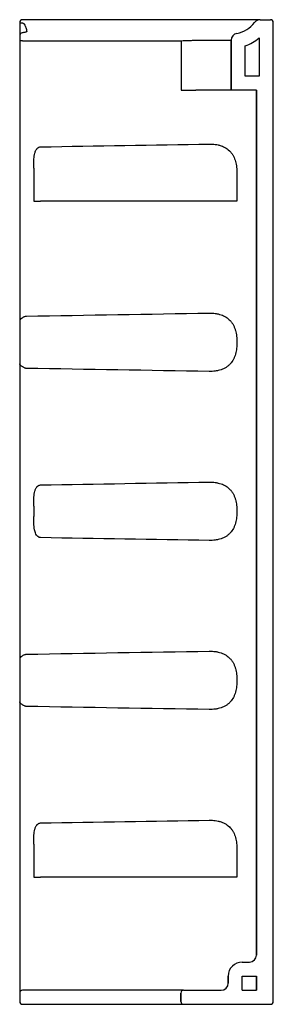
# Model space of a CAD drawing. Header units: millimetres. Extents: x 4138.433 to 4138.613, y 2543.429 to 2544.128.
import ezdxf

# ---------------------------------------------------------------- set-up
doc = ezdxf.new("R2010")
doc.units = ezdxf.units.MM
doc.layers.add('SANINDUSA', color=3, linetype='Continuous')

msp = doc.modelspace()

# ---------------------------------------------------------------- linework, layer by layer
at = {"layer": 'SANINDUSA'}
for p, q in [((4138.43332, 2544.12645), (4138.43332, 2544.12629)), ((4138.43332, 2544.12629), (4138.43475, 2544.12629)), ((4138.43332, 2544.12629), (4138.43332, 2544.11718)), ((4138.52728, 2544.12845), (4138.43532, 2544.12845)), ((4138.604, 2544.12845), (4138.52728, 2544.12845)), ((4138.6, 2544.12645), (4138.6, 2544.12645)), ((4138.604, 2544.12845), (4138.61132, 2544.12845)), ((4138.604, 2544.12845), (4138.604, 2544.12845)), ((4138.61332, 2543.43145), (4138.61332, 2544.12645)), ((4138.43332, 2544.11718), (4138.43332, 2544.11654)), ((4138.60332, 2544.1155), (4138.60332, 2544.08845)), ((4138.43525, 2544.11356), (4138.43332, 2544.11356)), ((4138.43332, 2544.11356), (4138.43332, 2543.91466)), ((4138.49968, 2544.11345), (4138.53964, 2544.11345)), ((4138.5479, 2544.11354), (4138.5479, 2544.07845)), ((4138.55825, 2544.11383), (4138.58332, 2544.11383)), ((4138.58332, 2544.11383), (4138.58332, 2544.07845)), ((4138.58332, 2544.07845), (4138.58332, 2544.11383)), ((4138.59332, 2544.08845), (4138.59332, 2544.10994)), ((4138.60332, 2544.08845), (4138.59332, 2544.08845)), ((4138.5479, 2544.07845), (4138.55825, 2544.07845)), ((4138.58332, 2544.07845), (4138.55825, 2544.07845)), ((4138.60132, 2544.07845), (4138.58332, 2544.07845)), ((4138.60132, 2544.07845), (4138.60132, 2543.46445)), ((4138.60132, 2543.46445), (4138.60132, 2544.07845)), ((4138.44332, 2544.02316), (4138.44332, 2544.01945)), ((4138.44332, 2544.01945), (4138.44332, 2543.99962)), ((4138.58753, 2544.01945), (4138.58753, 2543.99962)), ((4138.44332, 2543.99962), (4138.44814, 2543.99962)), ((4138.58753, 2543.99962), (4138.44814, 2543.99962)), ((4138.43332, 2543.91466), (4138.43332, 2543.88425)), ((4138.43332, 2543.88425), (4138.43332, 2543.67466)), ((4138.44332, 2543.78316), (4138.44332, 2543.77575)), ((4138.43332, 2543.67466), (4138.43332, 2543.64425)), ((4138.43332, 2543.64425), (4138.43332, 2543.44445)), ((4138.44332, 2543.54316), (4138.44332, 2543.53945)), ((4138.44332, 2543.53945), (4138.44332, 2543.51962)), ((4138.58753, 2543.53945), (4138.58753, 2543.51962)), ((4138.44332, 2543.51962), (4138.44814, 2543.51962)), ((4138.58753, 2543.51962), (4138.44814, 2543.51962)), ((4138.59132, 2543.45945), (4138.59632, 2543.45945)), ((4138.59132, 2543.45945), (4138.59132, 2543.45945)), ((4138.60132, 2543.46445), (4138.60132, 2543.46445)), ((4138.43332, 2543.44445), (4138.43332, 2543.43745)), ((4138.58132, 2543.44445), (4138.58132, 2543.44945)), ((4138.58132, 2543.44945), (4138.58132, 2543.44945)), ((4138.58132, 2543.44945), (4138.58132, 2543.44445)), ((4138.58132, 2543.44445), (4138.58132, 2543.44445)), ((4138.59132, 2543.44945), (4138.60132, 2543.44945)), ((4138.59132, 2543.43945), (4138.59132, 2543.44945)), ((4138.60132, 2543.44945), (4138.60132, 2543.43945)), ((4138.60132, 2543.43945), (4138.60132, 2543.44945)), ((4138.43332, 2543.43745), (4138.43332, 2543.43745)), ((4138.43332, 2543.43745), (4138.43332, 2543.43145)), ((4138.50574, 2543.43945), (4138.43532, 2543.43945)), ((4138.54965, 2543.43945), (4138.50574, 2543.43945)), ((4138.54765, 2543.43145), (4138.54765, 2543.43745)), ((4138.54765, 2543.43745), (4138.54765, 2543.43745)), ((4138.54765, 2543.43745), (4138.54765, 2543.43145)), ((4138.54965, 2543.43945), (4138.57632, 2543.43945)), ((4138.54965, 2543.43945), (4138.54965, 2543.43945)), ((4138.59132, 2543.43945), (4138.60132, 2543.43945)), ((4138.54765, 2543.43145), (4138.54765, 2543.43145)), ((4138.43532, 2543.42945), (4138.50574, 2543.42945)), ((4138.50574, 2543.42945), (4138.54965, 2543.42945)), ((4138.54965, 2543.42945), (4138.61132, 2543.42945)), ((4138.54965, 2543.42945), (4138.54965, 2543.42945))]:
    msp.add_line(p, q, dxfattribs=at)
for centre, radius, start, end in [((4138.43532, 2544.12645), 0.002, 90, 180), ((4138.584, 2544.13845), 0.02, 279.95186, 323.1301), ((4138.604, 2544.12345), 0.005, 90, 143.1301), ((4138.61132, 2544.12645), 0.002, 0, 90), ((4138.43532, 2544.11718), 0.002, 94.49763, 180), ((4138.58832, 2544.11383), 0.005, 99.95186, 180), ((4138.58832, 2544.11383), 0.005, 99.95187, 179.99997), ((4138.584, 2544.13845), 0.03, 288.10042, 310.09198), ((4138.59132, 2543.44945), 0.01, 90, 180), ((4138.59632, 2543.46445), 0.005, 270, 0), ((4138.57632, 2543.44445), 0.005, 270, 0), ((4138.43532, 2543.43745), 0.002, 90, 180), ((4138.54965, 2543.43745), 0.002, 90, 179.99848), ((4138.43532, 2543.43145), 0.002, 180, 270), ((4138.54965, 2543.43145), 0.002, 180, 270), ((4138.61132, 2543.43145), 0.002, 270, 0)]:
    msp.add_arc(centre, radius, start, end, dxfattribs=at)
msp.add_ellipse((4138.49968, 2544.13845), major_axis=(0.71591, 0), ratio=0.034921, start_param=4.622265, end_param=4.712389, dxfattribs=at)
for points, knots in [([(4138.43475, 2544.12629), (4138.43494, 2544.12626), (4138.43513, 2544.12623), (4138.43549, 2544.12613), (4138.43566, 2544.12606), (4138.43598, 2544.1259), (4138.43613, 2544.12579), (4138.43639, 2544.12555), (4138.4365, 2544.12541), (4138.4366, 2544.12525)], [0, 0, 0, 0, 0.25, 0.25, 0.5, 0.5, 0.75, 0.75, 1, 1, 1, 1]), ([(4138.4366, 2544.12525), (4138.43703, 2544.12446), (4138.4377, 2544.1232), (4138.43822, 2544.12151), (4138.43828, 2544.12066), (4138.43832, 2544.12024)], [0, 0, 0, 0, 0.45952, 0.726538, 1, 1, 1, 1]), ([(4138.43332, 2544.11654), (4138.43332, 2544.11653), (4138.43332, 2544.11649), (4138.43332, 2544.11639), (4138.43332, 2544.11632), (4138.43332, 2544.11616), (4138.43332, 2544.11606), (4138.43332, 2544.11584), (4138.43332, 2544.11572), (4138.43332, 2544.11544), (4138.43332, 2544.11529), (4138.43332, 2544.11498), (4138.43332, 2544.11481), (4138.43332, 2544.11447), (4138.43332, 2544.11429), (4138.43332, 2544.11393), (4138.43332, 2544.11374), (4138.43332, 2544.11356)], [0, 0, 0, 0, 0.125, 0.125, 0.25, 0.25, 0.375, 0.375, 0.5, 0.5, 0.625, 0.625, 0.75, 0.75, 0.875, 0.875, 1, 1, 1, 1]), ([(4138.43832, 2544.12024), (4138.43831, 2544.12016), (4138.43829, 2544.11998), (4138.4383, 2544.12002), (4138.43815, 2544.11986), (4138.43772, 2544.11964), (4138.43703, 2544.11943), (4138.43615, 2544.11927), (4138.43547, 2544.11921), (4138.43515, 2544.11918)], [0, 0, 0, 0, 0.154769, 0.32872, 0.479356, 0.602578, 0.737232, 0.876358, 1, 1, 1, 1]), ([(4138.5479, 2544.11354), (4138.54974, 2544.1136), (4138.55154, 2544.11368), (4138.55373, 2544.11375), (4138.55417, 2544.11377), (4138.55502, 2544.11379), (4138.55544, 2544.1138), (4138.55668, 2544.11382), (4138.55748, 2544.11383), (4138.55825, 2544.11383)], [0, 0, 0, 0, 0.5, 0.5, 0.625, 0.625, 0.75, 0.75, 1, 1, 1, 1]), ([(4138.5679, 2544.04016), (4138.56862, 2544.04017), (4138.56934, 2544.04015), (4138.57076, 2544.04007), (4138.57146, 2544.04), (4138.57285, 2544.0398), (4138.57354, 2544.03968), (4138.57456, 2544.03944), (4138.57489, 2544.03936), (4138.57556, 2544.03917), (4138.57588, 2544.03907), (4138.57749, 2544.03853), (4138.5787, 2544.03797), (4138.58094, 2544.03656), (4138.58192, 2544.03573), (4138.58301, 2544.03454), (4138.58322, 2544.03429), (4138.58362, 2544.03378), (4138.58382, 2544.03351), (4138.58437, 2544.0327), (4138.5847, 2544.03214), (4138.58561, 2544.03039), (4138.58609, 2544.02914), (4138.58665, 2544.02714), (4138.58681, 2544.02646), (4138.58708, 2544.02509), (4138.58719, 2544.0244), (4138.58745, 2544.02231), (4138.58753, 2544.02089), (4138.58753, 2544.01945)], [0, 0, 0, 0, 0.0625, 0.0625, 0.125, 0.125, 0.1875, 0.1875, 0.21875, 0.21875, 0.25, 0.25, 0.375, 0.375, 0.5, 0.5, 0.53125, 0.53125, 0.5625, 0.5625, 0.625, 0.625, 0.75, 0.75, 0.8125, 0.8125, 0.875, 0.875, 1, 1, 1, 1]), ([(4138.44332, 2544.02316), (4138.44332, 2544.0246), (4138.44332, 2544.02603), (4138.44338, 2544.02816), (4138.44341, 2544.02887), (4138.44351, 2544.03028), (4138.44357, 2544.03098), (4138.44377, 2544.03238), (4138.4439, 2544.03307), (4138.44418, 2544.03409), (4138.44428, 2544.03443), (4138.44453, 2544.03509), (4138.44467, 2544.03541), (4138.445, 2544.03603), (4138.44518, 2544.03633), (4138.44551, 2544.03676), (4138.44563, 2544.0369), (4138.44587, 2544.03716), (4138.446, 2544.03728), (4138.44628, 2544.03751), (4138.44643, 2544.03762), (4138.44674, 2544.03781), (4138.4469, 2544.03789), (4138.44741, 2544.03809), (4138.44777, 2544.03817), (4138.44814, 2544.03817)], [0, 0, 0, 0, 0.25, 0.25, 0.375, 0.375, 0.5, 0.5, 0.625, 0.625, 0.6875, 0.6875, 0.75, 0.75, 0.8125, 0.8125, 0.84375, 0.84375, 0.875, 0.875, 0.90625, 0.90625, 0.9375, 0.9375, 1, 1, 1, 1]), ([(4138.5679, 2543.92016), (4138.56934, 2543.92018), (4138.57076, 2543.9201), (4138.57251, 2543.91985), (4138.57286, 2543.91979), (4138.57355, 2543.91967), (4138.57389, 2543.9196), (4138.5749, 2543.91936), (4138.57556, 2543.91918), (4138.57684, 2543.91874), (4138.57747, 2543.9185), (4138.57838, 2543.91807), (4138.57868, 2543.91792), (4138.57926, 2543.9176), (4138.57955, 2543.91744), (4138.58093, 2543.91657), (4138.58191, 2543.91575), (4138.583, 2543.91455), (4138.58321, 2543.9143), (4138.58362, 2543.91378), (4138.58381, 2543.91352), (4138.58436, 2543.91272), (4138.58469, 2543.91216), (4138.5853, 2543.91099), (4138.58557, 2543.91038), (4138.58594, 2543.90944), (4138.58605, 2543.90912), (4138.58627, 2543.90847), (4138.58637, 2543.90814), (4138.58683, 2543.90649), (4138.5871, 2543.90513), (4138.58736, 2543.90304), (4138.58742, 2543.90234), (4138.58749, 2543.90126), (4138.5875, 2543.9009), (4138.58753, 2543.90019), (4138.58753, 2543.89983), (4138.58753, 2543.89805), (4138.58745, 2543.89663), (4138.58719, 2543.89453), (4138.58708, 2543.89383), (4138.58681, 2543.89245), (4138.58665, 2543.89178), (4138.58628, 2543.89046), (4138.58607, 2543.88982), (4138.58559, 2543.88856), (4138.58531, 2543.88794), (4138.5844, 2543.88618), (4138.58367, 2543.8851), (4138.58236, 2543.88365), (4138.58189, 2543.8832), (4138.5809, 2543.88237), (4138.58037, 2543.88199), (4138.57926, 2543.88129), (4138.57867, 2543.88097), (4138.57746, 2543.88041), (4138.57684, 2543.88016), (4138.57555, 2543.87973), (4138.57489, 2543.87954), (4138.57387, 2543.87931), (4138.57353, 2543.87924), (4138.57284, 2543.87911), (4138.57249, 2543.87905), (4138.57075, 2543.87881), (4138.56934, 2543.87873), (4138.5679, 2543.87875)], [0, 0, 0, 0, 0.0625, 0.0625, 0.078125, 0.078125, 0.09375, 0.09375, 0.125, 0.125, 0.15625, 0.15625, 0.171875, 0.171875, 0.1875, 0.1875, 0.25, 0.25, 0.265625, 0.265625, 0.28125, 0.28125, 0.3125, 0.3125, 0.34375, 0.34375, 0.359375, 0.359375, 0.375, 0.375, 0.4375, 0.4375, 0.46875, 0.46875, 0.484375, 0.484375, 0.5, 0.5, 0.5625, 0.5625, 0.59375, 0.59375, 0.625, 0.625, 0.65625, 0.65625, 0.6875, 0.6875, 0.75, 0.75, 0.78125, 0.78125, 0.8125, 0.8125, 0.84375, 0.84375, 0.875, 0.875, 0.90625, 0.90625, 0.921875, 0.921875, 0.9375, 0.9375, 1, 1, 1, 1]), ([(4138.4367, 2543.91761), (4138.43646, 2543.91748), (4138.43622, 2543.91735), (4138.43576, 2543.91708), (4138.43552, 2543.91695), (4138.43509, 2543.91668), (4138.43489, 2543.91656), (4138.43452, 2543.9163), (4138.43435, 2543.91617), (4138.43405, 2543.91592), (4138.43392, 2543.9158), (4138.4337, 2543.91556), (4138.43361, 2543.91544), (4138.43346, 2543.91521), (4138.43341, 2543.91509), (4138.43334, 2543.91487), (4138.43332, 2543.91476), (4138.43332, 2543.91466)], [0, 0, 0, 0, 0.125, 0.125, 0.25, 0.25, 0.375, 0.375, 0.5, 0.5, 0.625, 0.625, 0.75, 0.75, 0.875, 0.875, 1, 1, 1, 1]), ([(4138.4367, 2543.91761), (4138.43692, 2543.91773), (4138.43715, 2543.91783), (4138.43763, 2543.91796), (4138.43789, 2543.918), (4138.43814, 2543.918)], [0, 0, 0, 0, 0.5, 0.5, 1, 1, 1, 1]), ([(4138.4367, 2543.8813), (4138.43646, 2543.88143), (4138.43622, 2543.88156), (4138.43576, 2543.88183), (4138.43552, 2543.88196), (4138.43509, 2543.88222), (4138.43489, 2543.88235), (4138.43452, 2543.88261), (4138.43435, 2543.88274), (4138.43405, 2543.88299), (4138.43392, 2543.88311), (4138.4337, 2543.88335), (4138.43361, 2543.88347), (4138.43346, 2543.8837), (4138.43341, 2543.88381), (4138.43334, 2543.88404), (4138.43332, 2543.88414), (4138.43332, 2543.88425)], [0, 0, 0, 0, 0.125, 0.125, 0.25, 0.25, 0.375, 0.375, 0.5, 0.5, 0.625, 0.625, 0.75, 0.75, 0.875, 0.875, 1, 1, 1, 1]), ([(4138.43814, 2543.88091), (4138.43789, 2543.88091), (4138.43764, 2543.88095), (4138.43715, 2543.88108), (4138.43692, 2543.88118), (4138.4367, 2543.8813)], [0, 0, 0, 0, 0.5, 0.5, 1, 1, 1, 1]), ([(4138.44332, 2543.78316), (4138.44332, 2543.7846), (4138.44332, 2543.78603), (4138.44338, 2543.78816), (4138.44341, 2543.78887), (4138.44351, 2543.79028), (4138.44357, 2543.79098), (4138.44377, 2543.79238), (4138.4439, 2543.79307), (4138.44418, 2543.79409), (4138.44428, 2543.79443), (4138.44453, 2543.79509), (4138.44467, 2543.79541), (4138.445, 2543.79603), (4138.44518, 2543.79633), (4138.44551, 2543.79676), (4138.44563, 2543.7969), (4138.44587, 2543.79716), (4138.446, 2543.79728), (4138.44628, 2543.79751), (4138.44643, 2543.79762), (4138.44674, 2543.79781), (4138.4469, 2543.79789), (4138.44741, 2543.79809), (4138.44777, 2543.79817), (4138.44814, 2543.79817)], [0, 0, 0, 0, 0.25, 0.25, 0.375, 0.375, 0.5, 0.5, 0.625, 0.625, 0.6875, 0.6875, 0.75, 0.75, 0.8125, 0.8125, 0.84375, 0.84375, 0.875, 0.875, 0.90625, 0.90625, 0.9375, 0.9375, 1, 1, 1, 1]), ([(4138.5679, 2543.80016), (4138.56934, 2543.80018), (4138.57076, 2543.8001), (4138.57251, 2543.79985), (4138.57286, 2543.79979), (4138.57355, 2543.79967), (4138.57389, 2543.7996), (4138.5749, 2543.79936), (4138.57556, 2543.79918), (4138.57684, 2543.79874), (4138.57747, 2543.7985), (4138.57838, 2543.79807), (4138.57868, 2543.79792), (4138.57926, 2543.7976), (4138.57955, 2543.79744), (4138.58093, 2543.79657), (4138.58191, 2543.79575), (4138.583, 2543.79455), (4138.58321, 2543.7943), (4138.58362, 2543.79378), (4138.58381, 2543.79352), (4138.58436, 2543.79272), (4138.58469, 2543.79216), (4138.5853, 2543.79099), (4138.58557, 2543.79038), (4138.58594, 2543.78944), (4138.58605, 2543.78912), (4138.58627, 2543.78847), (4138.58637, 2543.78814), (4138.58683, 2543.78649), (4138.5871, 2543.78513), (4138.58736, 2543.78304), (4138.58742, 2543.78234), (4138.58749, 2543.78126), (4138.5875, 2543.7809), (4138.58753, 2543.78019), (4138.58753, 2543.77983), (4138.58753, 2543.77805), (4138.58745, 2543.77663), (4138.58719, 2543.77453), (4138.58708, 2543.77383), (4138.58681, 2543.77245), (4138.58665, 2543.77178), (4138.58628, 2543.77046), (4138.58607, 2543.76982), (4138.58559, 2543.76856), (4138.58531, 2543.76794), (4138.5844, 2543.76618), (4138.58367, 2543.7651), (4138.58236, 2543.76365), (4138.58189, 2543.7632), (4138.5809, 2543.76237), (4138.58037, 2543.76199), (4138.57926, 2543.76129), (4138.57867, 2543.76097), (4138.57746, 2543.76041), (4138.57684, 2543.76016), (4138.57555, 2543.75973), (4138.57489, 2543.75954), (4138.57387, 2543.75931), (4138.57353, 2543.75924), (4138.57284, 2543.75911), (4138.57249, 2543.75905), (4138.57075, 2543.75881), (4138.56934, 2543.75873), (4138.5679, 2543.75875)], [0, 0, 0, 0, 0.0625, 0.0625, 0.078125, 0.078125, 0.09375, 0.09375, 0.125, 0.125, 0.15625, 0.15625, 0.171875, 0.171875, 0.1875, 0.1875, 0.25, 0.25, 0.265625, 0.265625, 0.28125, 0.28125, 0.3125, 0.3125, 0.34375, 0.34375, 0.359375, 0.359375, 0.375, 0.375, 0.4375, 0.4375, 0.46875, 0.46875, 0.484375, 0.484375, 0.5, 0.5, 0.5625, 0.5625, 0.59375, 0.59375, 0.625, 0.625, 0.65625, 0.65625, 0.6875, 0.6875, 0.75, 0.75, 0.78125, 0.78125, 0.8125, 0.8125, 0.84375, 0.84375, 0.875, 0.875, 0.90625, 0.90625, 0.921875, 0.921875, 0.9375, 0.9375, 1, 1, 1, 1]), ([(4138.44814, 2543.76074), (4138.44777, 2543.76078), (4138.44732, 2543.76083), (4138.44647, 2543.76122), (4138.44557, 2543.76195), (4138.44445, 2543.76372), (4138.44361, 2543.76679), (4138.44334, 2543.77053), (4138.44334, 2543.77331), (4138.44333, 2543.77449)], [0, 0, 0, 0, 0.069244, 0.083853, 0.174196, 0.281042, 0.478905, 0.776608, 1, 1, 1, 1]), ([(4138.4367, 2543.67761), (4138.43646, 2543.67748), (4138.43622, 2543.67735), (4138.43576, 2543.67708), (4138.43552, 2543.67695), (4138.43509, 2543.67668), (4138.43489, 2543.67656), (4138.43452, 2543.6763), (4138.43435, 2543.67617), (4138.43405, 2543.67592), (4138.43392, 2543.6758), (4138.4337, 2543.67556), (4138.43361, 2543.67544), (4138.43346, 2543.67521), (4138.43341, 2543.67509), (4138.43334, 2543.67487), (4138.43332, 2543.67476), (4138.43332, 2543.67466)], [0, 0, 0, 0, 0.125, 0.125, 0.25, 0.25, 0.375, 0.375, 0.5, 0.5, 0.625, 0.625, 0.75, 0.75, 0.875, 0.875, 1, 1, 1, 1]), ([(4138.4367, 2543.67761), (4138.43692, 2543.67773), (4138.43715, 2543.67783), (4138.43763, 2543.67796), (4138.43789, 2543.678), (4138.43814, 2543.678)], [0, 0, 0, 0, 0.5, 0.5, 1, 1, 1, 1]), ([(4138.5679, 2543.68016), (4138.56934, 2543.68018), (4138.57076, 2543.6801), (4138.57251, 2543.67985), (4138.57286, 2543.67979), (4138.57355, 2543.67967), (4138.57389, 2543.6796), (4138.5749, 2543.67936), (4138.57556, 2543.67918), (4138.57684, 2543.67874), (4138.57747, 2543.6785), (4138.57838, 2543.67807), (4138.57868, 2543.67792), (4138.57926, 2543.6776), (4138.57955, 2543.67744), (4138.58093, 2543.67657), (4138.58191, 2543.67575), (4138.583, 2543.67455), (4138.58321, 2543.6743), (4138.58362, 2543.67378), (4138.58381, 2543.67352), (4138.58436, 2543.67272), (4138.58469, 2543.67216), (4138.5853, 2543.67099), (4138.58557, 2543.67038), (4138.58594, 2543.66944), (4138.58605, 2543.66912), (4138.58627, 2543.66847), (4138.58637, 2543.66814), (4138.58683, 2543.66649), (4138.5871, 2543.66513), (4138.58736, 2543.66304), (4138.58742, 2543.66234), (4138.58749, 2543.66126), (4138.5875, 2543.6609), (4138.58753, 2543.66019), (4138.58753, 2543.65983), (4138.58753, 2543.65805), (4138.58745, 2543.65663), (4138.58719, 2543.65453), (4138.58708, 2543.65383), (4138.58681, 2543.65245), (4138.58665, 2543.65178), (4138.58628, 2543.65046), (4138.58607, 2543.64982), (4138.58559, 2543.64856), (4138.58531, 2543.64794), (4138.5844, 2543.64618), (4138.58367, 2543.6451), (4138.58236, 2543.64365), (4138.58189, 2543.6432), (4138.5809, 2543.64237), (4138.58037, 2543.64199), (4138.57926, 2543.64129), (4138.57867, 2543.64097), (4138.57746, 2543.64041), (4138.57684, 2543.64016), (4138.57555, 2543.63973), (4138.57489, 2543.63954), (4138.57387, 2543.63931), (4138.57353, 2543.63924), (4138.57284, 2543.63911), (4138.57249, 2543.63905), (4138.57075, 2543.63881), (4138.56934, 2543.63873), (4138.5679, 2543.63875)], [0, 0, 0, 0, 0.0625, 0.0625, 0.078125, 0.078125, 0.09375, 0.09375, 0.125, 0.125, 0.15625, 0.15625, 0.171875, 0.171875, 0.1875, 0.1875, 0.25, 0.25, 0.265625, 0.265625, 0.28125, 0.28125, 0.3125, 0.3125, 0.34375, 0.34375, 0.359375, 0.359375, 0.375, 0.375, 0.4375, 0.4375, 0.46875, 0.46875, 0.484375, 0.484375, 0.5, 0.5, 0.5625, 0.5625, 0.59375, 0.59375, 0.625, 0.625, 0.65625, 0.65625, 0.6875, 0.6875, 0.75, 0.75, 0.78125, 0.78125, 0.8125, 0.8125, 0.84375, 0.84375, 0.875, 0.875, 0.90625, 0.90625, 0.921875, 0.921875, 0.9375, 0.9375, 1, 1, 1, 1]), ([(4138.4367, 2543.6413), (4138.43646, 2543.64143), (4138.43622, 2543.64156), (4138.43576, 2543.64183), (4138.43552, 2543.64196), (4138.43509, 2543.64222), (4138.43489, 2543.64235), (4138.43452, 2543.64261), (4138.43435, 2543.64274), (4138.43405, 2543.64299), (4138.43392, 2543.64311), (4138.4337, 2543.64335), (4138.43361, 2543.64347), (4138.43346, 2543.6437), (4138.43341, 2543.64381), (4138.43334, 2543.64404), (4138.43332, 2543.64414), (4138.43332, 2543.64425)], [0, 0, 0, 0, 0.125, 0.125, 0.25, 0.25, 0.375, 0.375, 0.5, 0.5, 0.625, 0.625, 0.75, 0.75, 0.875, 0.875, 1, 1, 1, 1]), ([(4138.43814, 2543.64091), (4138.43789, 2543.64091), (4138.43764, 2543.64095), (4138.43715, 2543.64108), (4138.43692, 2543.64118), (4138.4367, 2543.6413)], [0, 0, 0, 0, 0.5, 0.5, 1, 1, 1, 1]), ([(4138.44332, 2543.54316), (4138.44332, 2543.5446), (4138.44332, 2543.54603), (4138.44338, 2543.54816), (4138.44341, 2543.54887), (4138.44351, 2543.55028), (4138.44357, 2543.55098), (4138.44377, 2543.55238), (4138.4439, 2543.55307), (4138.44418, 2543.55409), (4138.44428, 2543.55443), (4138.44453, 2543.55509), (4138.44467, 2543.55541), (4138.445, 2543.55603), (4138.44518, 2543.55633), (4138.44551, 2543.55676), (4138.44563, 2543.5569), (4138.44587, 2543.55716), (4138.446, 2543.55728), (4138.44628, 2543.55751), (4138.44643, 2543.55762), (4138.44674, 2543.55781), (4138.4469, 2543.55789), (4138.44741, 2543.55809), (4138.44777, 2543.55817), (4138.44814, 2543.55817)], [0, 0, 0, 0, 0.25, 0.25, 0.375, 0.375, 0.5, 0.5, 0.625, 0.625, 0.6875, 0.6875, 0.75, 0.75, 0.8125, 0.8125, 0.84375, 0.84375, 0.875, 0.875, 0.90625, 0.90625, 0.9375, 0.9375, 1, 1, 1, 1]), ([(4138.5679, 2543.56016), (4138.56862, 2543.56017), (4138.56934, 2543.56015), (4138.57076, 2543.56007), (4138.57146, 2543.56), (4138.57285, 2543.5598), (4138.57354, 2543.55968), (4138.57456, 2543.55944), (4138.57489, 2543.55936), (4138.57556, 2543.55917), (4138.57588, 2543.55907), (4138.57749, 2543.55853), (4138.5787, 2543.55797), (4138.58094, 2543.55656), (4138.58192, 2543.55573), (4138.58301, 2543.55454), (4138.58322, 2543.55429), (4138.58362, 2543.55378), (4138.58382, 2543.55351), (4138.58437, 2543.5527), (4138.5847, 2543.55214), (4138.58561, 2543.55039), (4138.58609, 2543.54914), (4138.58665, 2543.54714), (4138.58681, 2543.54646), (4138.58708, 2543.54509), (4138.58719, 2543.5444), (4138.58745, 2543.54231), (4138.58753, 2543.54089), (4138.58753, 2543.53945)], [0, 0, 0, 0, 0.0625, 0.0625, 0.125, 0.125, 0.1875, 0.1875, 0.21875, 0.21875, 0.25, 0.25, 0.375, 0.375, 0.5, 0.5, 0.53125, 0.53125, 0.5625, 0.5625, 0.625, 0.625, 0.75, 0.75, 0.8125, 0.8125, 0.875, 0.875, 1, 1, 1, 1])]:
    msp.add_open_spline(points, degree=3, knots=knots, dxfattribs=at)
for points, degree in [([(4138.53964, 2544.11345), (4138.5424, 2544.11345), (4138.54515, 2544.11347), (4138.5479, 2544.11354)], 3), ([(4138.44814, 2544.03817), (4138.48806, 2544.03886), (4138.52798, 2544.03952), (4138.5679, 2544.04016)], 3), ([(4138.43814, 2543.918), (4138.48139, 2543.91875), (4138.52465, 2543.91947), (4138.5679, 2543.92016)], 3), ([(4138.5679, 2543.87875), (4138.52465, 2543.87944), (4138.48139, 2543.88016), (4138.43814, 2543.88091)], 3), ([(4138.44814, 2543.79817), (4138.48806, 2543.79886), (4138.52798, 2543.79952), (4138.5679, 2543.80016)], 3), ([(4138.44333, 2543.77449), (4138.44332, 2543.77575)], 1), ([(4138.5679, 2543.75875), (4138.52798, 2543.75939), (4138.48806, 2543.76005), (4138.44814, 2543.76074)], 3), ([(4138.43814, 2543.678), (4138.48139, 2543.67875), (4138.52465, 2543.67947), (4138.5679, 2543.68016)], 3), ([(4138.5679, 2543.63875), (4138.52465, 2543.63944), (4138.48139, 2543.64016), (4138.43814, 2543.64091)], 3), ([(4138.44814, 2543.55817), (4138.48806, 2543.55886), (4138.52798, 2543.55952), (4138.5679, 2543.56016)], 3)]:
    msp.add_open_spline(points, degree=degree, dxfattribs=at)

doc.saveas('drawing.dxf')
